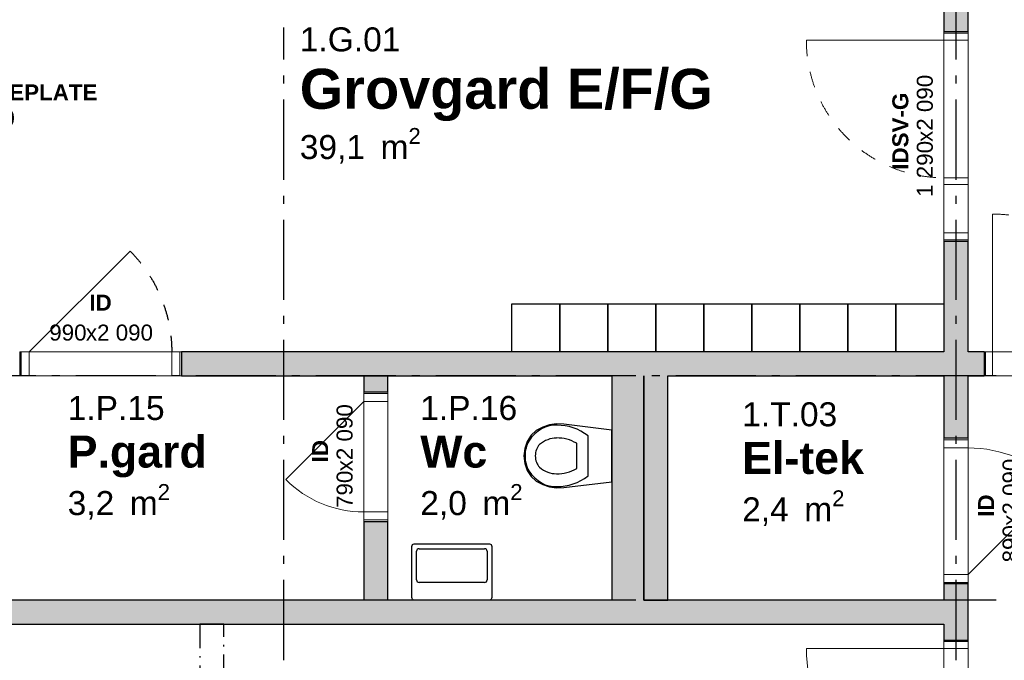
# Model space of a CAD drawing. Header units: millimetres. Extents: x 269 to 62306, y -15633 to 20300.
# Tile 55 of 90: x 43050 to 49202, y -4152 to -151. Entities that reach past the tile are written whole.
import ezdxf
from ezdxf.enums import TextEntityAlignment as Align

# ---------------------------------------------------------------- set-up
doc = ezdxf.new("R2010")
doc.units = ezdxf.units.MM
doc.header["$LTSCALE"] = 0.5
doc.header["$MEASUREMENT"] = 0
for name, pattern in [('Akselinje', [1500, 1000, -200, 100, -200]), ('Over snittplan', [520, 300, -100, 20, -100]), ('PLINE', [0]), ('Stipling', [400, 200, -200])]:
    doc.linetypes.add(name, pattern=pattern)
doc.layers.add('234- Vinduer_ dører_ porter(Nye konstruksjoner)', color=7, linetype='Continuous', lineweight=0)
for name, color, linetype in [('241- Bærende innervegger (Skravur)(Nye konstruksjoner)', 7, 'Continuous'), ('241- Bærende innervegger(Nye konstruksjoner)', 7, 'Continuous'), ('242- Ikke-bærende innervegger (Skravur)(Nye konstruksjoner)', 7, 'Continuous'), ('242- Ikke-bærende innervegger(Nye konstruksjoner)', 7, 'Continuous'), ('244- Vinduer_ dører_ foldevegger(Nye konstruksjoner)', 7, 'Continuous'), ('245- Skjørt tekst', 7, 'Continuous'), ('245- Skjørt(Nye konstruksjoner)', 7, 'Continuous'), ('315---A Utstyr for sanitærinstallasjoner(Nye konstruksjoner)', 7, 'Continuous'), ('68-- Inventar (løst)(Nye konstruksjoner)', 7, 'Continuous'), ('82-- Modullinjer(Nye konstruksjoner)', 7, 'Continuous'), ('852- Teknisk_symbolsk informasjon_ bygning(Nye konstruksjoner)', 7, 'Continuous'), ('862- M___Nettoareal(Nye konstruksjoner)', 7, 'Continuous'), ('862- M___Nettoareal(Tekst)(Nye konstruksjoner)', 7, 'Continuous')]:
    doc.layers.add(name, color=color, linetype=linetype)
doc.styles.add('GENERATED_STYLE_1', font='Arial.ttf')
doc.styles.add('GENERATED_STYLE_2', font='Arial Bold.ttf')

# ---------------------------------------------------------------- blocks, each defined once
blk = doc.blocks.new('Fingard F_G_1.G.03_9', base_point=(50110.4, 1007.9))
at = {"layer": '862- M___Nettoareal(Tekst)(Nye konstruksjoner)', "insert": (49148.6, 777.1), "char_height": 150, "attachment_point": 1, "style": 'GENERATED_STYLE_1'}
blk.add_mtext('\\A1;{\\pql;\\pt0,100;\\fArial|b0|i0|c0|p0;\\W1.000000;26,8\\fArial|b0|i0|c0|p0;\\W1.000000;\\A1{\\H.66x;\\S^  ;}\\fArial|b0|i0|c0|p0;\\W1.000000; m\\fArial|b0|i0|c0|p0;\\W1.000000;\\A1{\\H.66x;\\S2^  ;}}', dxfattribs=at)
at = {"layer": '862- M___Nettoareal(Tekst)(Nye konstruksjoner)'}
for tag, height, style, p in [('ROOM_NUMBER', 150, 'GENERATED_STYLE_1', (49148.6, 1405.7)), ('ROOM_NAME', 250, 'GENERATED_STYLE_2', (49148.6, 1147.1))]:
    blk.add_attdef(tag, text='', height=height, dxfattribs=dict(at, style=style)).set_placement(p, align=Align.TOP_LEFT)
blk = doc.blocks.new('Grovgard E_F_G_1.G.01_10', base_point=(46066.9, -596.7))
at = {"layer": '862- M___Nettoareal(Tekst)(Nye konstruksjoner)', "insert": (44800, -827.4), "char_height": 150, "attachment_point": 1, "style": 'GENERATED_STYLE_1'}
blk.add_mtext('\\A1;{\\pql;\\pt0,100;\\fArial|b0|i0|c0|p0;\\W1.000000;39,1\\fArial|b0|i0|c0|p0;\\W1.000000;\\A1{\\H.66x;\\S^  ;}\\fArial|b0|i0|c0|p0;\\W1.000000; m\\fArial|b0|i0|c0|p0;\\W1.000000;\\A1{\\H.66x;\\S2^  ;}}', dxfattribs=at)
at = {"layer": '862- M___Nettoareal(Tekst)(Nye konstruksjoner)'}
for tag, height, style, p in [('ROOM_NUMBER', 150, 'GENERATED_STYLE_1', (44800, -198.9)), ('ROOM_NAME', 250, 'GENERATED_STYLE_2', (44800, -457.4))]:
    blk.add_attdef(tag, text='', height=height, dxfattribs=dict(at, style=style)).set_placement(p, align=Align.TOP_LEFT)
blk = doc.blocks.new('P.gard_1.P.15_48', base_point=(43758.8, -2859.5))
at = {"layer": '862- M___Nettoareal(Tekst)(Nye konstruksjoner)', "insert": (43349.8, -3050.9), "char_height": 150, "attachment_point": 1, "style": 'GENERATED_STYLE_1'}
blk.add_mtext('\\A1;{\\pql;\\pt0,100;\\fArial|b0|i0|c0|p0;\\W1.000000;3,2\\fArial|b0|i0|c0|p0;\\W1.000000;\\A1{\\H.66x;\\S^  ;}\\fArial|b0|i0|c0|p0;\\W1.000000; m\\fArial|b0|i0|c0|p0;\\W1.000000;\\A1{\\H.66x;\\S2^  ;}}', dxfattribs=at)
at = {"layer": '862- M___Nettoareal(Tekst)(Nye konstruksjoner)'}
for tag, height, style, p in [('ROOM_NUMBER', 150, 'GENERATED_STYLE_1', (43349.8, -2500.9)), ('ROOM_NAME', 200, 'GENERATED_STYLE_2', (43349.8, -2748.1))]:
    blk.add_attdef(tag, text='', height=height, dxfattribs=dict(at, style=style)).set_placement(p, align=Align.TOP_LEFT)
blk = doc.blocks.new('Wc_1.P.16_62', base_point=(45847.6, -2859.5))
at = {"layer": '862- M___Nettoareal(Tekst)(Nye konstruksjoner)', "insert": (45552.6, -3050.9), "char_height": 150, "attachment_point": 1, "style": 'GENERATED_STYLE_1'}
blk.add_mtext('\\A1;{\\pql;\\pt0,100;\\fArial|b0|i0|c0|p0;\\W1.000000;2,0\\fArial|b0|i0|c0|p0;\\W1.000000;\\A1{\\H.66x;\\S^  ;}\\fArial|b0|i0|c0|p0;\\W1.000000; m\\fArial|b0|i0|c0|p0;\\W1.000000;\\A1{\\H.66x;\\S2^  ;}}', dxfattribs=at)
at = {"layer": '862- M___Nettoareal(Tekst)(Nye konstruksjoner)'}
for tag, height, style, p in [('ROOM_NUMBER', 150, 'GENERATED_STYLE_1', (45552.6, -2500.9)), ('ROOM_NAME', 200, 'GENERATED_STYLE_2', (45552.6, -2748.1))]:
    blk.add_attdef(tag, text='', height=height, dxfattribs=dict(at, style=style)).set_placement(p, align=Align.TOP_LEFT)
blk = doc.blocks.new('El-tek_1.T.03_63', base_point=(47937.4, -2898.8))
at = {"layer": '862- M___Nettoareal(Tekst)(Nye konstruksjoner)', "insert": (47563.9, -3090.2), "char_height": 150, "attachment_point": 1, "style": 'GENERATED_STYLE_1'}
blk.add_mtext('\\A1;{\\pql;\\pt0,100;\\fArial|b0|i0|c0|p0;\\W1.000000;2,4\\fArial|b0|i0|c0|p0;\\W1.000000;\\A1{\\H.66x;\\S^  ;}\\fArial|b0|i0|c0|p0;\\W1.000000; m\\fArial|b0|i0|c0|p0;\\W1.000000;\\A1{\\H.66x;\\S2^  ;}}', dxfattribs=at)
at = {"layer": '862- M___Nettoareal(Tekst)(Nye konstruksjoner)'}
for tag, height, style, p in [('ROOM_NUMBER', 150, 'GENERATED_STYLE_1', (47563.9, -2540.2)), ('ROOM_NAME', 200, 'GENERATED_STYLE_2', (47563.9, -2787.4))]:
    blk.add_attdef(tag, text='', height=height, dxfattribs=dict(at, style=style)).set_placement(p, align=Align.TOP_LEFT)
blk = doc.blocks.new('Dør med sidefelt på side 2_3')
at = {"layer": '234- Vinduer_ dører_ porter(Nye konstruksjoner)', "linetype": 'PLINE'}
for p, q in [((602, 0), (602, 860)), ((-645, 0), (-655, 0)), ((-655, 0), (-655, -150)), ((-602, 0), (-645, 0)), ((-645, 0), (-645, -150)), ((-602, -150), (-602, 0)), ((-258, 0), (-301, 0)), ((-301, 0), (-301, -150)), ((-258, 0), (602, 0)), ((-258, -150), (-258, 0)), ((645, 0), (602, 0)), ((602, 0), (602, -150)), ((645, 0), (655, 0)), ((645, -150), (645, 0)), ((655, 0), (655, -150)), ((-645, -150), (-655, -150)), ((-645, -150), (-602, -150)), ((602, -150), (-602, -150)), ((-301, -150), (-258, -150)), ((602, -150), (645, -150)), ((645, -150), (655, -150))]:
    blk.add_line(p, q, dxfattribs=at)
at = {"layer": '234- Vinduer_ dører_ porter(Nye konstruksjoner)', "linetype": 'PLINE', "flags": 128}
blk.add_lwpolyline([(-602, -150), (-301, -150), (-301, 0), (-602, 0)], close=True, dxfattribs=at)
at = {"layer": '234- Vinduer_ dører_ porter(Nye konstruksjoner)', "linetype": 'Stipling'}
blk.add_arc((602, 0), 860, 90, 180, dxfattribs=at)
at = {"layer": '244- Vinduer_ dører_ foldevegger(Nye konstruksjoner)', "linetype": 'PLINE'}
for p, q in [((-655, 0), (-655, -150)), ((-655, 0), (-655, -150)), ((655, 0), (655, -150)), ((655, 0), (655, -150))]:
    blk.add_line(p, q, dxfattribs=at)
blk = doc.blocks.new('Dørstempel')
at = {"layer": '852- Teknisk_symbolsk informasjon_ bygning(Nye konstruksjoner)', "char_height": 100, "attachment_point": 1, "style": 'GENERATED_STYLE_1'}
for s, insert in [('\\A1;{\\pql;\\pt0,100;\\fArial|b0|i0|c0|p0;\\W1.000000;1\xa0290\\fArial|b0|i0|c0|p0;\\W1.000000;\\A1{\\H.66x;\\S^  ;}\\fArial|b0|i0|c0|p0;\\W1.000000;\\fArial|b0|i0|c0|p0;\\W1.000000;\\A1{\\H.66x;\\S^  ;}}', (-377.5, 170)), ('\\A1;{\\pql;\\pt0,100;\\fArial|b0|i0|c0|p0;\\W1.000000;x2\xa0090\\fArial|b0|i0|c0|p0;\\W1.000000;\\A1{\\H.66x;\\S^  ;}\\fArial|b0|i0|c0|p0;\\W1.000000;\\fArial|b0|i0|c0|p0;\\W1.000000;\\A1{\\H.66x;\\S^  ;}}', (-34.3, 170))]:
    blk.add_mtext(s, dxfattribs=dict(at, insert=insert))
at = {"layer": '852- Teknisk_symbolsk informasjon_ bygning(Nye konstruksjoner)', "style": 'GENERATED_STYLE_2'}
blk.add_attdef('AC_WIDO_ID', text='', height=100, dxfattribs=at).set_placement((0, 225.4), align=Align.BOTTOM_CENTER)
blk = doc.blocks.new('Dør_8')
at = {"layer": '234- Vinduer_ dører_ porter(Nye konstruksjoner)', "linetype": 'PLINE'}
for p, q in [((345, 0), (-142.9, 487.9)), ((-405, 0), (405, 0)), ((-395, 0), (-405, 0)), ((-405, 0), (-405, -150)), ((-345, 0), (-395, 0)), ((-395, 0), (-395, -150)), ((-345, 0), (345, 0)), ((-345, -150), (-345, 0)), ((395, 0), (345, 0)), ((345, 0), (345, -150)), ((395, 0), (405, 0)), ((395, -150), (395, 0)), ((405, 0), (405, -150)), ((-405, -150), (405, -150)), ((-395, -150), (-405, -150)), ((-395, -150), (-345, -150)), ((345, -150), (-345, -150)), ((345, -150), (395, -150)), ((395, -150), (405, -150))]:
    blk.add_line(p, q, dxfattribs=at)
blk.add_arc((345, 0), 690, 135, 180, dxfattribs=at)
at = {"layer": '244- Vinduer_ dører_ foldevegger(Nye konstruksjoner)', "linetype": 'PLINE'}
for p, q in [((-405, 0), (-405, -150)), ((-405, 0), (-405, -150)), ((405, 0), (405, -150)), ((405, 0), (405, -150))]:
    blk.add_line(p, q, dxfattribs=at)
blk = doc.blocks.new('Dørstempel_7')
at = {"layer": '852- Teknisk_symbolsk informasjon_ bygning(Nye konstruksjoner)', "char_height": 100, "attachment_point": 1, "style": 'GENERATED_STYLE_1'}
for s, insert in [('\\A1;{\\pql;\\pt0,100;\\fArial|b0|i0|c0|p0;\\W1.000000;790\\fArial|b0|i0|c0|p0;\\W1.000000;\\A1{\\H.66x;\\S^  ;}\\fArial|b0|i0|c0|p0;\\W1.000000;\\fArial|b0|i0|c0|p0;\\W1.000000;\\A1{\\H.66x;\\S^  ;}}', (-320.29, 170)), ('\\A1;{\\pql;\\pt0,100;\\fArial|b0|i0|c0|p0;\\W1.000000;x2\xa0090\\fArial|b0|i0|c0|p0;\\W1.000000;\\A1{\\H.66x;\\S^  ;}\\fArial|b0|i0|c0|p0;\\W1.000000;\\fArial|b0|i0|c0|p0;\\W1.000000;\\A1{\\H.66x;\\S^  ;}}', (-91.473, 170))]:
    blk.add_mtext(s, dxfattribs=dict(at, insert=insert))
at = {"layer": '852- Teknisk_symbolsk informasjon_ bygning(Nye konstruksjoner)', "style": 'GENERATED_STYLE_2'}
blk.add_attdef('AC_WIDO_ID', text='', height=100, dxfattribs=at).set_placement((0, 227.143), align=Align.BOTTOM_CENTER)
blk = doc.blocks.new('Dør_11')
at = {"layer": '234- Vinduer_ dører_ porter(Nye konstruksjoner)', "linetype": 'PLINE'}
for p, q in [((445, 0), (-184.3, 629.3)), ((-505, 0), (505, 0)), ((-495, 0), (-505, 0)), ((-505, 0), (-505, -150)), ((-445, 0), (-495, 0)), ((-495, 0), (-495, -150)), ((-445, 0), (445, 0)), ((-445, -150), (-445, 0)), ((495, 0), (445, 0)), ((445, 0), (445, -150)), ((495, 0), (505, 0)), ((495, -150), (495, 0)), ((505, 0), (505, -150)), ((-505, -150), (505, -150)), ((-495, -150), (-505, -150)), ((-495, -150), (-445, -150)), ((445, -150), (-445, -150)), ((445, -150), (495, -150)), ((495, -150), (505, -150))]:
    blk.add_line(p, q, dxfattribs=at)
at = {"layer": '244- Vinduer_ dører_ foldevegger(Nye konstruksjoner)', "linetype": 'PLINE'}
for p, q in [((-505, 0), (-505, -150)), ((-505, 0), (-505, -150)), ((505, 0), (505, -150)), ((505, 0), (505, -150))]:
    blk.add_line(p, q, dxfattribs=at)
at = {"layer": '244- Vinduer_ dører_ foldevegger(Nye konstruksjoner)', "linetype": 'Stipling'}
blk.add_arc((445, 0), 890, 135, 180, dxfattribs=at)
blk = doc.blocks.new('Dørstempel_6')
at = {"layer": '852- Teknisk_symbolsk informasjon_ bygning(Nye konstruksjoner)', "char_height": 100, "attachment_point": 1, "style": 'GENERATED_STYLE_1'}
for s, insert in [('\\A1;{\\pql;\\pt0,100;\\fArial|b0|i0|c0|p0;\\W1.000000;990\\fArial|b0|i0|c0|p0;\\W1.000000;\\A1{\\H.66x;\\S^  ;}\\fArial|b0|i0|c0|p0;\\W1.000000;\\fArial|b0|i0|c0|p0;\\W1.000000;\\A1{\\H.66x;\\S^  ;}}', (-320.3, 170)), ('\\A1;{\\pql;\\pt0,100;\\fArial|b0|i0|c0|p0;\\W1.000000;x2\xa0090\\fArial|b0|i0|c0|p0;\\W1.000000;\\A1{\\H.66x;\\S^  ;}\\fArial|b0|i0|c0|p0;\\W1.000000;\\fArial|b0|i0|c0|p0;\\W1.000000;\\A1{\\H.66x;\\S^  ;}}', (-91.5, 170))]:
    blk.add_mtext(s, dxfattribs=dict(at, insert=insert))
at = {"layer": '852- Teknisk_symbolsk informasjon_ bygning(Nye konstruksjoner)', "style": 'GENERATED_STYLE_2'}
blk.add_attdef('AC_WIDO_ID', text='', height=100, dxfattribs=at).set_placement((0, 225.4), align=Align.BOTTOM_CENTER)
blk = doc.blocks.new('Dør med sidefelt på side 2_9')
at = {"layer": '234- Vinduer_ dører_ porter(Nye konstruksjoner)', "linetype": 'PLINE'}
for p, q in [((652, 0), (652, 860)), ((-695, 0), (-705, 0)), ((-705, 0), (-705, -150)), ((-652, 0), (-695, 0)), ((-695, 0), (-695, -150)), ((-652, -150), (-652, 0)), ((-208, 0), (-251, 0)), ((-251, 0), (-251, -150)), ((-208, 0), (652, 0)), ((-208, -150), (-208, 0)), ((695, 0), (652, 0)), ((652, 0), (652, -150)), ((695, 0), (705, 0)), ((695, -150), (695, 0)), ((705, 0), (705, -150)), ((-695, -150), (-705, -150)), ((-695, -150), (-652, -150)), ((652, -150), (-652, -150)), ((-251, -150), (-208, -150)), ((652, -150), (695, -150)), ((695, -150), (705, -150))]:
    blk.add_line(p, q, dxfattribs=at)
at = {"layer": '234- Vinduer_ dører_ porter(Nye konstruksjoner)', "linetype": 'PLINE', "flags": 128}
blk.add_lwpolyline([(-652, -150), (-251, -150), (-251, 0), (-652, 0)], close=True, dxfattribs=at)
at = {"layer": '234- Vinduer_ dører_ porter(Nye konstruksjoner)', "linetype": 'Stipling'}
blk.add_arc((652, 0), 860, 90, 180, dxfattribs=at)
at = {"layer": '244- Vinduer_ dører_ foldevegger(Nye konstruksjoner)', "linetype": 'PLINE'}
for p, q in [((-705, 0), (-705, -150)), ((-705, 0), (-705, -150)), ((705, 0), (705, -150)), ((705, 0), (705, -150))]:
    blk.add_line(p, q, dxfattribs=at)
blk = doc.blocks.new('Dør med sidefelt på side 2_8')
at = {"layer": '234- Vinduer_ dører_ porter(Nye konstruksjoner)', "linetype": 'PLINE'}
for p, q in [((1202, 0), (1202, 860)), ((-1245, 0), (-1255, 0)), ((-1255, 0), (-1255, -150)), ((-1202, 0), (-1245, 0)), ((-1245, 0), (-1245, -150)), ((-1202, -150), (-1202, 0)), ((342, 0), (299, 0)), ((299, 0), (299, -150)), ((342, 0), (1202, 0)), ((342, -150), (342, 0)), ((1245, 0), (1202, 0)), ((1202, 0), (1202, -150)), ((1245, 0), (1255, 0)), ((1245, -150), (1245, 0)), ((1255, 0), (1255, -150)), ((-1245, -150), (-1255, -150)), ((-1245, -150), (-1202, -150)), ((1202, -150), (-1202, -150)), ((299, -150), (342, -150)), ((1202, -150), (1245, -150)), ((1245, -150), (1255, -150))]:
    blk.add_line(p, q, dxfattribs=at)
at = {"layer": '234- Vinduer_ dører_ porter(Nye konstruksjoner)', "linetype": 'PLINE', "flags": 128}
blk.add_lwpolyline([(-1202, -150), (299, -150), (299, 0), (-1202, 0)], close=True, dxfattribs=at)
at = {"layer": '234- Vinduer_ dører_ porter(Nye konstruksjoner)', "linetype": 'PLINE'}
blk.add_arc((1202, 0), 860, 90, 180, dxfattribs=at)
at = {"layer": '244- Vinduer_ dører_ foldevegger(Nye konstruksjoner)', "linetype": 'PLINE'}
for p, q in [((-1255, 0), (-1255, -150)), ((-1255, 0), (-1255, -150)), ((1255, 0), (1255, -150)), ((1255, 0), (1255, -150))]:
    blk.add_line(p, q, dxfattribs=at)
blk = doc.blocks.new('Dør_10')
at = {"layer": '234- Vinduer_ dører_ porter(Nye konstruksjoner)', "linetype": 'PLINE'}
for p, q in [((395, 0), (-163.6, 558.6)), ((-455, 0), (455, 0)), ((-445, 0), (-455, 0)), ((-455, 0), (-455, -150)), ((-395, 0), (-445, 0)), ((-445, 0), (-445, -150)), ((-395, 0), (395, 0)), ((-395, -150), (-395, 0)), ((445, 0), (395, 0)), ((395, 0), (395, -150)), ((445, 0), (455, 0)), ((445, -150), (445, 0)), ((455, 0), (455, -150)), ((-455, -150), (455, -150)), ((-445, -150), (-455, -150)), ((-445, -150), (-395, -150)), ((395, -150), (-395, -150)), ((395, -150), (445, -150)), ((445, -150), (455, -150))]:
    blk.add_line(p, q, dxfattribs=at)
blk.add_arc((395, 0), 790, 135, 180, dxfattribs=at)
at = {"layer": '244- Vinduer_ dører_ foldevegger(Nye konstruksjoner)', "linetype": 'PLINE'}
for p, q in [((-455, 0), (-455, -150)), ((-455, 0), (-455, -150)), ((455, 0), (455, -150)), ((455, 0), (455, -150))]:
    blk.add_line(p, q, dxfattribs=at)
blk = doc.blocks.new('Dørstempel_21')
at = {"layer": '852- Teknisk_symbolsk informasjon_ bygning(Nye konstruksjoner)', "char_height": 100, "attachment_point": 1, "style": 'GENERATED_STYLE_1'}
for s, insert in [('\\A1;{\\pql;\\pt0,100;\\fArial|b0|i0|c0|p0;\\W1.000000;890\\fArial|b0|i0|c0|p0;\\W1.000000;\\A1{\\H.66x;\\S^  ;}\\fArial|b0|i0|c0|p0;\\W1.000000;\\fArial|b0|i0|c0|p0;\\W1.000000;\\A1{\\H.66x;\\S^  ;}}', (-320.3, -365.7)), ('\\A1;{\\pql;\\pt0,100;\\fArial|b0|i0|c0|p0;\\W1.000000;x2\xa0090\\fArial|b0|i0|c0|p0;\\W1.000000;\\A1{\\H.66x;\\S^  ;}\\fArial|b0|i0|c0|p0;\\W1.000000;\\fArial|b0|i0|c0|p0;\\W1.000000;\\A1{\\H.66x;\\S^  ;}}', (-91.5, -365.7))]:
    blk.add_mtext(s, dxfattribs=dict(at, insert=insert))
at = {"layer": '852- Teknisk_symbolsk informasjon_ bygning(Nye konstruksjoner)', "style": 'GENERATED_STYLE_2'}
blk.add_attdef('AC_WIDO_ID', text='', height=100, dxfattribs=at).set_placement((0, -308.6), align=Align.BOTTOM_CENTER)
blk = doc.blocks.new('Standard grid marker_5')
at = {"layer": '82-- Modullinjer(Nye konstruksjoner)', "linetype": 'Akselinje'}
blk.add_line((200, 0), (53500, 0), dxfattribs=at)
at = {"layer": '82-- Modullinjer(Nye konstruksjoner)', "style": 'GENERATED_STYLE_2'}
blk.add_attdef('AC_MarkerText_1', text='', height=250, rotation=180, dxfattribs=at).set_placement((54000, -239.3), align=Align.TOP_CENTER)
blk = doc.blocks.new('Standard grid marker_7')
at = {"layer": '82-- Modullinjer(Nye konstruksjoner)', "linetype": 'Akselinje'}
for p, q in [((200, 0), (13700, 0)), ((13700, 0), (13900, 0))]:
    blk.add_line(p, q, dxfattribs=at)
at = {"layer": '82-- Modullinjer(Nye konstruksjoner)', "style": 'GENERATED_STYLE_2'}
blk.add_attdef('AC_MarkerText_1', text='', height=250, rotation=270, dxfattribs=at).set_placement((-117.9, -57.1), align=Align.TOP_CENTER)
blk = doc.blocks.new('Standard grid marker_6')
at = {"layer": '82-- Modullinjer(Nye konstruksjoner)', "linetype": 'Akselinje'}
for p, q in [((200, 0), (13900, 0)), ((13900, 0), (14100, 0))]:
    blk.add_line(p, q, dxfattribs=at)
at = {"layer": '82-- Modullinjer(Nye konstruksjoner)', "style": 'GENERATED_STYLE_2'}
blk.add_attdef('AC_MarkerText_1', text='', height=250, rotation=270, dxfattribs=at).set_placement((-117.9, -57.1), align=Align.TOP_CENTER)
blk = doc.blocks.new('Servant')
at = {"layer": '315---A Utstyr for sanitærinstallasjoner(Nye konstruksjoner)', "linetype": 'PLINE'}
for p, q in [((-205, -110), (205, -110)), ((-220, -305), (-220, -125)), ((220, -125), (220, -305)), ((205, -320), (-205, -320))]:
    blk.add_line(p, q, dxfattribs=at)
at = {"layer": '315---A Utstyr for sanitærinstallasjoner(Nye konstruksjoner)', "linetype": 'PLINE', "flags": 128}
blk.add_lwpolyline([(-235, 0), (235, 0, -0.414214), (250, -15), (250, -335, -0.414214), (235, -350), (-235, -350, -0.414214), (-250, -335), (-250, -15, -0.414214)], format="xyb", close=True, dxfattribs=at)
at = {"layer": '315---A Utstyr for sanitærinstallasjoner(Nye konstruksjoner)', "linetype": 'PLINE'}
for centre, start, end in [((-205, -125), 90, 180), ((205, -125), 0, 90), ((-205, -305), 180, 270), ((205, -305), 270, 0)]:
    blk.add_arc(centre, 15, start, end, dxfattribs=at)
blk = doc.blocks.new('WC')
at = {"layer": '315---A Utstyr for sanitærinstallasjoner(Nye konstruksjoner)', "linetype": 'PLINE'}
for p, q in [((0, -148.7), (-124.5, -148.7)), ((124.5, -148.7), (0, -148.7)), ((0, -219.6), (-78.6, -219.6)), ((78.6, -219.6), (0, -219.6))]:
    blk.add_line(p, q, dxfattribs=at)
at = {"layer": '315---A Utstyr for sanitærinstallasjoner(Nye konstruksjoner)', "linetype": 'PLINE', "flags": 128}
blk.add_lwpolyline([(-193.6, -389.7), (-179.4, -432.4), (-157.7, -472.8), (-128.5, -504.7), (-90.7, -529.2), (-46.9, -544.7), (0, -550), (46.9, -544.7), (90.7, -529.2), (128.5, -504.7), (157.7, -472.8), (179.4, -432.4), (193.6, -389.7), (199.9, -345.5), (198.1, -301.1), (161.1, 0), (-161.1, 0), (-198.1, -301.1), (-199.9, -345.5)], close=True, dxfattribs=at)
at = {"layer": '315---A Utstyr for sanitærinstallasjoner(Nye konstruksjoner)', "linetype": 'PLINE'}
for centre, major_axis, start_param, end_param in [((295, -333.4), (486, 0), 2.612188, 3.165208), ((-295, -333.4), (486, 0), 6.259567, 6.812588), ((302.2, -341.7), (414, 0), 2.738768, 3.154495), ((-302.2, -341.7), (414, 0), 6.27028, 6.686008), ((102.2, -354.3), (293.6, 0), 3.085861, 3.98645), ((154.2, -345.1), (265.9, 0), 3.144841, 3.702507), ((-154.2, -345.1), (265.9, 0), 5.722267, 6.279932), ((-102.2, -354.3), (293.6, 0), 5.438324, 6.338913), ((0.9, -411.5), (89.4, 0), 3.778693, 4.701998), ((-0.9, -411.5), (89.4, 0), 4.72278, 5.646085), ((0.9, -423.5), (158.3, 0), 4.079884, 4.706528), ((-0.9, -423.5), (158.3, 0), 4.71825, 5.344894)]:
    blk.add_ellipse(centre, major_axis=major_axis, ratio=0.752422, start_param=start_param, end_param=end_param, dxfattribs=at)
blk = doc.blocks.new('Label_14', base_point=(42890, -125))
at = {"layer": '245- Skjørt tekst', "linetype": 'PLINE'}
for p, q in [((42890, -26), (42890, -224)), ((42890, -224), (42890, -525))]:
    blk.add_line(p, q, dxfattribs=at)
at = {"layer": '245- Skjørt tekst', "char_height": 100, "attachment_point": 2, "style": 'GENERATED_STYLE_2'}
for s, insert in [('\\A1;{\\pqc;\\pt0,1000;\\fArial|b1|i0|c0|p0;\\W1.000000;SKJØRT TREPLATE\\fArial|b1|i0|c0|p0;\\W1.000000;\\A1{\\H.66x;\\S^  ;}\\fArial|b1|i0|c0|p0;\\W1.000000;\\fArial|b1|i0|c0|p0;\\W1.000000;\\A1{\\H.66x;\\S^  ;}\\fArial|b1|i0|c0|p0;\\W1.000000; \\fArial|b1|i0|c0|p0;\\W1.000000;\\fArial|b1|i0|c0|p0;\\W1.000000;\\fArial|b1|i0|c0|p0;\\W1.000000;\\fArial|b1|i0|c0|p0;\\W1.000000;\\fArial|b1|i0|c0|p0;\\W1.000000;\\fArial|b1|i0|c0|p0;\\W1.000000;\\fArial|b1|i0|c0|p0;\\W1.000000;\\fArial|b1|i0|c0|p0;\\W1.000000;\\fArial|b1|i0|c0|p0;\\W1.000000;\\fArial|b1|i0|c0|p0;\\W1.000000;\\fArial|b1|i0|c0|p0;\\W1.000000;\\fArial|b1|i0|c0|p0;\\W1.000000;\\fArial|b1|i0|c0|p0;\\W1.000000;\\fArial|b1|i0|c0|p0;\\W1.000000;\\fArial|b1|i0|c0|p0;\\W1.000000;\\fArial|b1|i0|c0|p0;\\W1.000000;\\fArial|b1|i0|c0|p0;\\W1.000000;\\fArial|b1|i0|c0|p0;\\W1.000000;\\fArial|b1|i0|c0|p0;\\W1.000000;\\fArial|b1|i0|c0|p0;\\W1.000000;\\fArial|b1|i0|c0|p0;\\W1.000000;\\fArial|b1|i0|c0|p0;\\W1.000000;\\fArial|b1|i0|c0|p0;\\W1.000000;\\fArial|b1|i0|c0|p0;\\W1.000000;\\fArial|b1|i0|c0|p0;\\W1.000000;\\fArial|b1|i0|c0|p0;\\W1.000000;\\fArial|b1|i0|c0|p0;\\W1.000000;\\fArial|b1|i0|c0|p0;\\W1.000000;\\fArial|b1|i0|c0|p0;\\W1.000000;\\fArial|b1|i0|c0|p0;\\W1.000000;\\fArial|b1|i0|c0|p0;\\W1.000000;\\fArial|b1|i0|c0|p0;\\W1.000000;\\fArial|b1|i0|c0|p0;\\W1.000000;\\fArial|b1|i0|c0|p0;\\W1.000000;\\fArial|b1|i0|c0|p0;\\W1.000000;\\fArial|b1|i0|c0|p0;\\W1.000000;\\fArial|b1|i0|c0|p0;\\W1.000000;\\fArial|b1|i0|c0|p0;\\W1.000000;\\fArial|b1|i0|c0|p0;\\W1.000000;\\fArial|b1|i0|c0|p0;\\W1.000000;\\fArial|b1|i0|c0|p0;\\W1.000000;\\fArial|b1|i0|c0|p0;\\W1.000000;\\fArial|b1|i0|c0|p0;\\W1.000000;}', (42890, -555)), ('\\A1;{\\pqc;\\pt0,1000;\\fArial|b1|i0|c0|p0;\\W1.000000;2\xa0100 \\fArial|b1|i0|c0|p0;\\W1.000000;\\A1{\\H.66x;\\S^  ;}\\fArial|b1|i0|c0|p0;\\W1.000000;\\fArial|b1|i0|c0|p0;\\W1.000000;\\A1{\\H.66x;\\S^  ;}\\fArial|b1|i0|c0|p0;\\W1.000000;\\fArial|b1|i0|c0|p0;\\W1.000000;\\fArial|b1|i0|c0|p0;\\W1.000000;\\fArial|b1|i0|c0|p0;\\W1.000000;\\fArial|b1|i0|c0|p0;\\W1.000000;\\fArial|b1|i0|c0|p0;\\W1.000000;\\fArial|b1|i0|c0|p0;\\W1.000000;\\fArial|b1|i0|c0|p0;\\W1.000000;\\fArial|b1|i0|c0|p0;\\W1.000000;\\fArial|b1|i0|c0|p0;\\W1.000000;\\fArial|b1|i0|c0|p0;\\W1.000000;\\fArial|b1|i0|c0|p0;\\W1.000000;\\fArial|b1|i0|c0|p0;\\W1.000000;\\fArial|b1|i0|c0|p0;\\W1.000000;\\fArial|b1|i0|c0|p0;\\W1.000000;\\fArial|b1|i0|c0|p0;\\W1.000000;\\fArial|b1|i0|c0|p0;\\W1.000000;\\fArial|b1|i0|c0|p0;\\W1.000000;\\fArial|b1|i0|c0|p0;\\W1.000000;\\fArial|b1|i0|c0|p0;\\W1.000000;\\fArial|b1|i0|c0|p0;\\W1.000000;\\fArial|b1|i0|c0|p0;\\W1.000000;\\fArial|b1|i0|c0|p0;\\W1.000000;\\fArial|b1|i0|c0|p0;\\W1.000000;\\fArial|b1|i0|c0|p0;\\W1.000000;\\fArial|b1|i0|c0|p0;\\W1.000000;\\fArial|b1|i0|c0|p0;\\W1.000000;\\fArial|b1|i0|c0|p0;\\W1.000000;\\fArial|b1|i0|c0|p0;\\W1.000000;\\fArial|b1|i0|c0|p0;\\W1.000000;\\fArial|b1|i0|c0|p0;\\W1.000000;\\fArial|b1|i0|c0|p0;\\W1.000000;\\fArial|b1|i0|c0|p0;\\W1.000000;\\fArial|b1|i0|c0|p0;\\W1.000000;\\fArial|b1|i0|c0|p0;\\W1.000000;\\fArial|b1|i0|c0|p0;\\W1.000000;\\fArial|b1|i0|c0|p0;\\W1.000000;\\fArial|b1|i0|c0|p0;\\W1.000000;\\fArial|b1|i0|c0|p0;\\W1.000000;\\fArial|b1|i0|c0|p0;\\W1.000000;\\fArial|b1|i0|c0|p0;\\W1.000000;\\fArial|b1|i0|c0|p0;\\W1.000000;\\fArial|b1|i0|c0|p0;\\W1.000000;\\fArial|b1|i0|c0|p0;\\W1.000000;}', (42890, -715))]:
    blk.add_mtext(s, dxfattribs=dict(at, insert=insert))

msp = doc.modelspace()

# ---------------------------------------------------------------- hatches: boundary and pattern name
at = {"layer": '241- Bærende innervegger (Skravur)(Nye konstruksjoner)', "linetype": 'Continuous'}
for points in [[(49075, -2225), (44060, -2225), (44060, -2375), (49075, -2375)], [(48975, -2375), (48825, -2375), (48825, -2765), (48975, -2765)], [(48825, -3675), (48825, -4025), (48975, -4025), (48975, -3675)]]:
    msp.add_hatch(color=256, dxfattribs=at).paths.add_polyline_path(points)
at = {"layer": '242- Ikke-bærende innervegger (Skravur)(Nye konstruksjoner)', "linetype": 'Continuous'}
for points in [[(48825, -225), (48975, -225), (48975, 1500), (48825, 1500)], [(48825, -2225), (48975, -2225), (48975, -1535), (48825, -1535)], [(45200, -2475), (45350, -2475), (45350, -2375), (45200, -2375)], [(46750, -2375), (46750, -3775), (46950, -3775), (46950, -2375)], [(47100, -3775), (47100, -2375), (46950, -2375), (46950, -3775)], [(45200, -3775), (45350, -3775), (45350, -3285), (45200, -3285)], [(40900, -3925), (48825, -3925), (48825, -3775), (40900, -3775)]]:
    msp.add_hatch(color=256, dxfattribs=at).paths.add_polyline_path(points)

# ---------------------------------------------------------------- linework, layer by layer
at = {"layer": '241- Bærende innervegger(Nye konstruksjoner)', "linetype": 'PLINE'}
for p, q in [((43050, -2225), (43050, -2375)), ((44060, -2225), (44060, -2375)), ((49075, -2225), (49075, -2375)), ((48975, -2765), (48825, -2765)), ((48975, -3675), (48825, -3675)), ((48825, -4025), (48975, -4025))]:
    msp.add_line(p, q, dxfattribs=at)
at = {"layer": '241- Bærende innervegger(Nye konstruksjoner)', "linetype": 'PLINE', "flags": 128}
for points in [[(48825, -2225), (44060, -2225)], [(49075, -2225), (48975, -2225)], [(44060, -2375), (46750, -2375)], [(47100, -2375), (48825, -2375)], [(48825, -2375), (48825, -2765)], [(48975, -2375), (49075, -2375)], [(48975, -2765), (48975, -2375)], [(48825, -3675), (48825, -3775)], [(48975, -4025), (48975, -3675)], [(48825, -3925), (48825, -4025)]]:
    msp.add_lwpolyline(points, dxfattribs=at)
at = {"layer": '242- Ikke-bærende innervegger(Nye konstruksjoner)', "linetype": 'PLINE'}
for p, q in [((48825, -225), (48975, -225)), ((48825, -1535), (48975, -1535)), ((45200, -2475), (45350, -2475)), ((45200, -3285), (45350, -3285))]:
    msp.add_line(p, q, dxfattribs=at)
at = {"layer": '242- Ikke-bærende innervegger(Nye konstruksjoner)', "linetype": 'PLINE', "flags": 128}
for points in [[(48975, -225), (48975, 1500)], [(48825, 1425), (48825, -225)], [(48825, -1535), (48825, -2225)], [(48975, -2225), (48975, -1535)], [(45350, -2375), (45200, -2375)], [(45200, -2375), (45200, -2475)], [(45350, -2475), (45350, -2375)], [(46750, -2375), (46750, -3775)], [(46950, -3775), (46950, -2375)], [(46950, -2375), (46950, -3775)], [(47100, -3775), (47100, -2375)], [(45200, -3285), (45200, -3775)], [(45350, -3775), (45350, -3285)], [(45200, -3775), (42800, -3775)], [(46750, -3775), (45350, -3775)], [(48825, -3775), (46950, -3775)], [(46950, -3775), (47100, -3775)], [(40900, -3925), (48825, -3925)]]:
    msp.add_lwpolyline(points, dxfattribs=at)
at = {"layer": '245- Skjørt(Nye konstruksjoner)', "linetype": 'Over snittplan', "flags": 128}
for points in [[(44175, -3925), (44175, -7125)], [(44325, -3925), (44175, -3925)], [(44325, -7125), (44325, -3925)]]:
    msp.add_lwpolyline(points, dxfattribs=at)
at = {"layer": '68-- Inventar (løst)(Nye konstruksjoner)', "linetype": 'PLINE', "flags": 128}
for points in [[(46125, -1925), (46425, -1925), (46425, -2225), (46125, -2225)], [(46425, -2225), (46425, -1925), (46725, -1925), (46725, -2225)], [(46725, -2225), (46725, -1925), (47025, -1925), (47025, -2225)], [(47025, -2225), (47025, -1925), (47325, -1925), (47325, -2225)], [(47625, -1925), (47625, -2225), (47325, -2225), (47325, -1925)], [(47925, -1925), (47925, -2225), (47625, -2225), (47625, -1925)], [(48225, -1925), (48225, -2225), (47925, -2225), (47925, -1925)], [(48525, -1925), (48525, -2225), (48225, -2225), (48225, -1925)], [(48825, -1925), (48825, -2225), (48525, -2225), (48525, -1925)]]:
    msp.add_lwpolyline(points, close=True, dxfattribs=at)

# ---------------------------------------------------------------- block references
at = {"layer": '244- Vinduer_ dører_ foldevegger(Nye konstruksjoner)', "linetype": 'PLINE', "zscale": 1000}
for name, p, rotation in [('Dør med sidefelt på side 2_3', (48825, -880), 90), ('Dør_8', (45200, -2880), 90), ('Dør_10', (48975, -3220), 270), ('Dør med sidefelt på side 2_8', (48825, -5280), 90)]:
    msp.add_blockref(name, p, dxfattribs=dict(at, rotation=rotation))
at = {"layer": '244- Vinduer_ dører_ foldevegger(Nye konstruksjoner)', "linetype": 'PLINE', "xscale": -1, "zscale": 1000}
for name, p in [('Dør med sidefelt på side 2_9', (49780, -2225)), ('Dør_11', (43555, -2225))]:
    msp.add_blockref(name, p, dxfattribs=at)
at = {"layer": '245- Skjørt tekst', "linetype": 'PLINE'}
msp.add_blockref('Label_14', (42890, -125), dxfattribs=at)
at = {"layer": '315---A Utstyr for sanitærinstallasjoner(Nye konstruksjoner)', "linetype": 'PLINE', "zscale": 1000}
for name, p, rotation in [('WC', (46750, -2875), 270), ('Servant', (45750, -3775), 180)]:
    msp.add_blockref(name, p, dxfattribs=dict(at, rotation=rotation))
at = {"layer": '82-- Modullinjer(Nye konstruksjoner)', "linetype": 'PLINE', "zscale": 1000}
for name, p, rotation in [('Standard grid marker_6', (48900, -14100), 90), ('Standard grid marker_7', (44700, -14100), 90), ('Standard grid marker_5', (54600, -2375), 180), ('Standard grid marker_5', (54600, -3775), 180)]:
    msp.add_blockref(name, p, dxfattribs=dict(at, rotation=rotation))
at = {"layer": '852- Teknisk_symbolsk informasjon_ bygning(Nye konstruksjoner)'}
ref = msp.add_blockref('Dørstempel', (48825, -880), dxfattribs=dict(at, rotation=90))
ref.add_attrib('AC_WIDO_ID', 'IDSV-G', dxfattribs={"color": 7, "height": 100, "rotation": 90, "style": 'GENERATED_STYLE_2'}).set_placement((48632.1, -847.5), align=Align.BOTTOM_CENTER)
ref = msp.add_blockref('Dørstempel_6', (43555, -2225), dxfattribs=at)
ref.add_attrib('AC_WIDO_ID', 'ID', dxfattribs={"color": 7, "height": 100, "style": 'GENERATED_STYLE_2'}).set_placement((43555, -1997.9), align=Align.BOTTOM_CENTER)
ref = msp.add_blockref('Dørstempel_7', (45200, -2880), dxfattribs=dict(at, rotation=90))
ref.add_attrib('AC_WIDO_ID', 'ID', dxfattribs={"color": 7, "height": 100, "rotation": 90, "style": 'GENERATED_STYLE_2'}).set_placement((45007.1, -2845.7), align=Align.BOTTOM_CENTER)
ref = msp.add_blockref('Dørstempel_21', (48825, -3220), dxfattribs=dict(at, rotation=90))
ref.add_attrib('AC_WIDO_ID', 'ID', dxfattribs={"color": 7, "height": 100, "rotation": 90, "style": 'GENERATED_STYLE_2'}).set_placement((49167.9, -3185.7), align=Align.BOTTOM_CENTER)
at = {"layer": '862- M___Nettoareal(Nye konstruksjoner)', "linetype": 'Continuous'}
ref = msp.add_blockref('Fingard F_G_1.G.03_9', (50110.4, 1007.9), dxfattribs=at)
ref.add_attrib('ROOM_NAME', 'Fingard F/G', dxfattribs={"layer": '862- M___Nettoareal(Tekst)(Nye konstruksjoner)', "color": 7, "height": 250, "style": 'GENERATED_STYLE_2'}).set_placement((49148.6, 1147.1), align=Align.TOP_LEFT)
ref.add_attrib('ROOM_NUMBER', '1.G.03', dxfattribs={"layer": '862- M___Nettoareal(Tekst)(Nye konstruksjoner)', "color": 7, "height": 150, "style": 'GENERATED_STYLE_1'}).set_placement((49148.6, 1405.7), align=Align.TOP_LEFT)
ref = msp.add_blockref('Grovgard E_F_G_1.G.01_10', (46066.9, -596.7), dxfattribs=at)
ref.add_attrib('ROOM_NAME', 'Grovgard E/F/G', dxfattribs={"layer": '862- M___Nettoareal(Tekst)(Nye konstruksjoner)', "color": 7, "height": 250, "style": 'GENERATED_STYLE_2'}).set_placement((44800, -457.4), align=Align.TOP_LEFT)
ref.add_attrib('ROOM_NUMBER', '1.G.01', dxfattribs={"layer": '862- M___Nettoareal(Tekst)(Nye konstruksjoner)', "color": 7, "height": 150, "style": 'GENERATED_STYLE_1'}).set_placement((44800, -198.9), align=Align.TOP_LEFT)
ref = msp.add_blockref('P.gard_1.P.15_48', (43758.8, -2859.5), dxfattribs=at)
ref.add_attrib('ROOM_NAME', 'P.gard', dxfattribs={"layer": '862- M___Nettoareal(Tekst)(Nye konstruksjoner)', "color": 7, "height": 200, "style": 'GENERATED_STYLE_2'}).set_placement((43349.8, -2748.1), align=Align.TOP_LEFT)
ref.add_attrib('ROOM_NUMBER', '1.P.15', dxfattribs={"layer": '862- M___Nettoareal(Tekst)(Nye konstruksjoner)', "color": 7, "height": 150, "style": 'GENERATED_STYLE_1'}).set_placement((43349.8, -2500.9), align=Align.TOP_LEFT)
ref = msp.add_blockref('Wc_1.P.16_62', (45847.6, -2859.5), dxfattribs=at)
ref.add_attrib('ROOM_NAME', 'Wc', dxfattribs={"layer": '862- M___Nettoareal(Tekst)(Nye konstruksjoner)', "color": 7, "height": 200, "style": 'GENERATED_STYLE_2'}).set_placement((45552.6, -2748.1), align=Align.TOP_LEFT)
ref.add_attrib('ROOM_NUMBER', '1.P.16', dxfattribs={"layer": '862- M___Nettoareal(Tekst)(Nye konstruksjoner)', "color": 7, "height": 150, "style": 'GENERATED_STYLE_1'}).set_placement((45552.6, -2500.9), align=Align.TOP_LEFT)
ref = msp.add_blockref('El-tek_1.T.03_63', (47937.4, -2898.8), dxfattribs=at)
ref.add_attrib('ROOM_NAME', 'El-tek', dxfattribs={"layer": '862- M___Nettoareal(Tekst)(Nye konstruksjoner)', "color": 7, "height": 200, "style": 'GENERATED_STYLE_2'}).set_placement((47563.9, -2787.4), align=Align.TOP_LEFT)
ref.add_attrib('ROOM_NUMBER', '1.T.03', dxfattribs={"layer": '862- M___Nettoareal(Tekst)(Nye konstruksjoner)', "color": 7, "height": 150, "style": 'GENERATED_STYLE_1'}).set_placement((47563.9, -2540.2), align=Align.TOP_LEFT)

doc.saveas('drawing.dxf')
